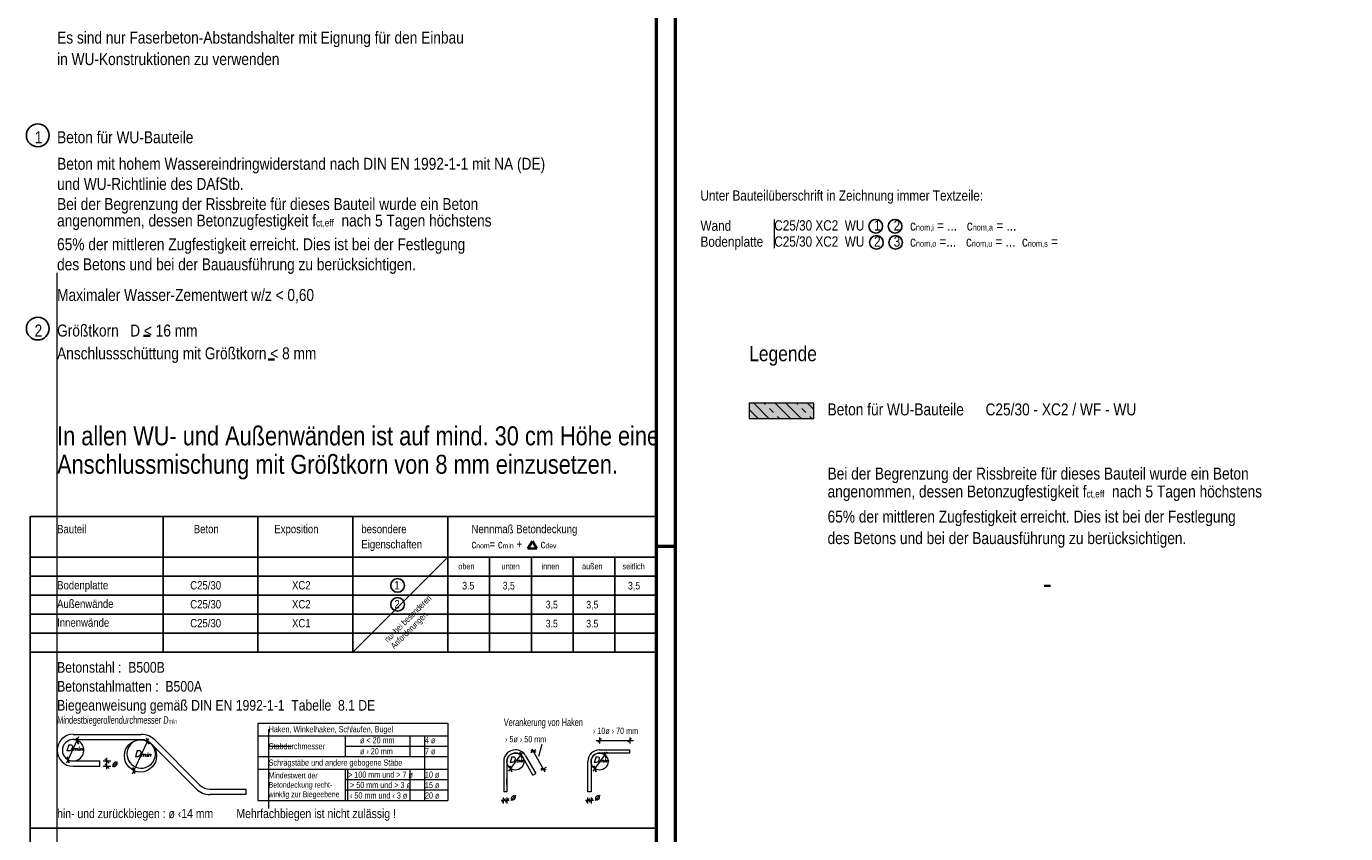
# Model space of a CAD drawing. Header units: millimetres. Extents: x -2.7 to 34.1, y -3.5 to 21.
# Tile 58 of 62: x 25.4 to 34.1, y 5.5 to 10.9. Entities that reach past the tile are written whole.
import ezdxf
from ezdxf.enums import TextEntityAlignment as Align

# ---------------------------------------------------------------- set-up
doc = ezdxf.new("R2010")
doc.units = ezdxf.units.MM
doc.styles.add('Arial Narrow', font='ARIALN.TTF')
doc.styles.add('Italic', font='Italic', dxfattribs={"width": 1.15})
doc.styles.add('msoutlook', font='msoutlook', dxfattribs={"width": 0.7, "oblique": 1.570796})

msp = doc.modelspace()

# ---------------------------------------------------------------- hatches: boundary and pattern name
at = {"lineweight": 13}
h = msp.add_hatch(dxfattribs=at)
h.set_pattern_fill('wuB', color=6, scale=0.01, angle=135, style=0, pattern_type=2)
h.set_pattern_definition([(135, (0, 0), (-0.106066, -0.106066), []), (135, (-0.03536, -0.03536), (-0.106066, -0.106066), []), (135, (-0.07071, -0.07071), (-0.106066, -0.106066), [0.0375, -0.0375])])
h.paths.add_polyline_path([(30.634475, 8.369098), (30.634475, 8.269098), (30.209475, 8.269098), (30.209475, 8.369098)])
at = {"lineweight": 13, "true_color": 0x98c596}
msp.add_hatch(color=253, dxfattribs=at).paths.add_polyline_path([(30.634475, 8.369098), (30.634475, 8.269098), (30.209475, 8.269098), (30.209475, 8.369098)])

# ---------------------------------------------------------------- linework, layer by layer
at = {"color": 4, "linetype": 'Continuous', "lineweight": 50}
for p, q in [((29.725, 0), (29.725, 21.025)), ((29.6, 0.125), (29.6, 20.9)), ((29.725, 7.425), (29.6, 7.425))]:
    msp.add_line(p, q, dxfattribs=at)
at = {"color": 3, "linetype": 'Continuous', "lineweight": 25}
for p, q in [((29.6, 7.62394), (29.6, 9.724149)), ((25.475, 6.729534), (25.475, 7.62394)), ((25.475, 7.62394), (29.6, 7.62394)), ((26.35, 7.62394), (26.35, 6.729534)), ((26.975, 7.62394), (26.975, 6.729534)), ((27.6, 7.62394), (27.6, 6.729534)), ((28.225, 7.62394), (28.225, 6.729534)), ((29.6, 7.62394), (29.6, 6.729534)), ((25.475, 7.354534), (29.6, 7.354534)), ((28.5, 7.354534), (28.5, 6.729534)), ((28.775, 7.354534), (28.775, 6.729534)), ((29.05, 7.354534), (29.05, 6.729534)), ((29.325, 7.354534), (29.325, 6.729534)), ((29.6, 7.354534), (29.6, 6.729534)), ((25.475, 7.229534), (29.6, 7.229534)), ((25.475, 7.104534), (29.6, 7.104534)), ((25.475, 6.979534), (29.6, 6.979534)), ((25.475, 6.854534), (29.6, 6.854534)), ((25.475, 6.729534), (25.475, 4.2325)), ((25.475, 6.729534), (29.6, 6.729534)), ((29.6, 4.2325), (29.6, 6.729534)), ((25.793356, 6.122062), (25.778845, 6.16193)), ((26.255743, 6.121627), (26.241232, 6.161495)), ((29.212474, 6.135493), (29.236473, 6.159493)), ((29.411438, 6.135493), (29.435437, 6.159493)), ((25.717755, 6.039348), (25.732266, 5.99948)), ((25.995728, 5.997101), (25.965729, 6.027101)), ((28.699194, 6.070193), (28.713704, 6.030325)), ((28.771672, 6.079964), (28.804406, 6.070994)), ((29.253587, 6.070193), (29.268098, 6.030325)), ((25.995728, 5.962101), (25.965729, 5.992101)), ((26.150647, 5.968969), (26.165157, 5.929102)), ((28.632697, 5.980251), (28.647209, 5.940384)), ((28.838227, 5.96316), (28.870961, 5.95419)), ((29.187091, 5.980251), (29.201602, 5.940384)), ((28.604778, 5.764094), (28.580777, 5.740095)), ((28.601778, 5.740095), (28.625778, 5.764094)), ((29.159171, 5.764094), (29.135171, 5.740095)), ((29.156171, 5.740095), (29.180171, 5.764094)), ((25.475, 5.569097), (29.6, 5.569097))]:
    msp.add_line(p, q, dxfattribs=at)
at = {"color": 9, "linetype": 'Continuous', "lineweight": 0}
for p, q in [((30.374682, 9.580598), (30.374682, 9.391957)), ((25.652373, 3.675), (25.652373, 9.229009)), ((27.6, 6.729534), (28.225, 7.354534)), ((27.044812, 6.222133), (27.044812, 6.178344)), ((27.044812, 6.178344), (27.044812, 6.040845)), ((28.074112, 5.752094), (28.074112, 6.178344)), ((27.044812, 6.109595), (27.195032, 6.109595)), ((27.044812, 6.040845), (27.044812, 5.698633)), ((27.567713, 5.752094), (27.567713, 5.958344))]:
    msp.add_line(p, q, dxfattribs=at)
at = {"color": 2, "linetype": 'Continuous', "lineweight": 35}
for p, q in [((26.221034, 8.813109), (26.264244, 8.813109)), ((27.042014, 8.657406), (27.083733, 8.657406)), ((28.752844, 7.412624), (28.782004, 7.460037)), ((28.811164, 7.412624), (28.752844, 7.412624)), ((28.782004, 7.460037), (28.811164, 7.412624)), ((32.151592, 7.1655), (32.194483, 7.1655))]:
    msp.add_line(p, q, dxfattribs=at)
at = {"color": 5, "linetype": 'Continuous', "lineweight": 18}
for p, q in [((30.634475, 8.369098), (30.209475, 8.369098)), ((30.209475, 8.369098), (30.209475, 8.269098)), ((30.634475, 8.269098), (30.634475, 8.369098)), ((30.209475, 8.269098), (30.634475, 8.269098)), ((26.975, 6.260844), (26.975, 5.752094)), ((26.975, 6.260844), (28.225, 6.260844)), ((28.225, 6.260844), (28.225, 5.752094)), ((25.715498, 5.999928), (25.796167, 6.172922)), ((25.757686, 6.187101), (26.206124, 6.187101)), ((26.975, 6.178344), (28.225, 6.178344)), ((27.548675, 6.178344), (27.548675, 6.040845)), ((27.975, 6.178344), (27.975, 6.040845)), ((26.206124, 6.152101), (25.757686, 6.152101)), ((26.148998, 5.928206), (26.256991, 6.159797)), ((26.568375, 5.828683), (26.272415, 6.124642)), ((26.593124, 5.853431), (26.297163, 6.149391)), ((27.548675, 6.109595), (28.225, 6.109595)), ((28.805415, 6.085381), (28.770661, 6.065578)), ((28.778749, 6.091782), (28.864954, 5.940494)), ((28.824137, 6.042689), (28.846971, 6.123276)), ((29.202078, 6.147494), (29.447167, 6.147494)), ((29.224473, 6.167494), (29.224473, 6.127494)), ((29.224473, 6.085516), (29.423437, 6.085516)), ((29.423437, 6.167494), (29.423437, 6.127494)), ((29.423437, 6.064515), (29.423437, 6.085516)), ((25.757686, 6.012101), (25.932686, 6.012101)), ((25.932686, 5.977101), (25.932686, 6.012101)), ((25.955728, 6.012101), (26.005729, 6.012101)), ((25.980729, 5.957101), (25.980729, 6.032101)), ((26.975, 6.040845), (28.225, 6.040845)), ((28.59283, 6.008266), (28.59283, 5.809302)), ((28.61383, 6.008266), (28.61383, 5.809302)), ((28.627696, 5.945105), (28.720981, 6.071282)), ((28.785508, 5.91931), (28.718953, 6.036113)), ((28.737199, 6.04651), (28.803755, 5.929706)), ((29.147223, 5.809302), (29.147223, 6.008266)), ((29.168223, 6.008266), (29.168223, 5.809302)), ((29.182089, 5.945105), (29.275375, 6.071282)), ((29.423437, 6.064515), (29.224473, 6.064515)), ((25.757686, 5.977101), (25.932686, 5.977101)), ((25.955728, 5.977101), (26.005729, 5.977101)), ((26.975, 5.958344), (28.225, 5.958344)), ((27.548675, 5.958344), (27.548675, 5.752094)), ((27.975, 5.958344), (27.975, 5.752094)), ((28.785508, 5.91931), (28.803755, 5.929706)), ((28.871971, 5.968577), (28.837217, 5.948773)), ((26.659415, 5.825973), (26.895253, 5.825973)), ((26.895253, 5.825973), (26.895253, 5.790973)), ((27.548675, 5.889594), (28.225, 5.889594)), ((27.548675, 5.820844), (28.225, 5.820844)), ((28.61383, 5.856291), (28.61383, 5.896291)), ((26.895253, 5.790973), (26.659415, 5.790973)), ((26.975, 5.752094), (28.225, 5.752094)), ((28.629777, 5.752094), (28.576777, 5.752094)), ((28.592778, 5.732094), (28.592778, 5.772094)), ((28.61383, 5.809302), (28.59283, 5.809302)), ((28.613778, 5.772094), (28.613778, 5.732094)), ((29.184171, 5.752094), (29.131171, 5.752094)), ((29.147171, 5.732094), (29.147171, 5.772094)), ((29.168223, 5.809302), (29.147223, 5.809302)), ((29.168171, 5.772094), (29.168171, 5.732094))]:
    msp.add_line(p, q, dxfattribs=at)
at = {"color": 3, "linetype": 'Continuous', "lineweight": 25}
for centre, radius in [((25.525, 10.134147), 0.075), ((31.043004, 9.535472), 0.045), ((31.170216, 9.535472), 0.045), ((31.047097, 9.429164), 0.045), ((31.17399, 9.429164), 0.045), ((25.525, 8.861051), 0.075), ((27.893968, 7.168968), 0.045), ((27.893968, 7.043968), 0.045)]:
    msp.add_circle(centre, radius, dxfattribs=at)
at = {"color": 5, "linetype": 'Continuous', "lineweight": 18}
for centre, radius in [((26.201499, 6.045331), 0.10625), ((28.67008, 6.008266), 0.056035), ((29.224473, 6.008266), 0.056034)]:
    msp.add_circle(centre, radius, dxfattribs=at)
for centre, radius, start, end in [((25.757686, 6.082414), 0.105313, 90, 270), ((26.206124, 6.058351), 0.12875, 45, 90), ((25.757686, 6.082414), 0.070312, 90, 180), ((25.757686, 6.082414), 0.070312, 180, 270), ((25.757686, 6.082414), 0.070312, 270, 119.6747369), ((26.206124, 6.058351), 0.09375, 44.9997839, 90), ((28.67008, 6.008266), 0.07725, 90, 180), ((28.67008, 6.008266), 0.07725, 29.6747344, 90), ((29.224473, 6.008266), 0.07725, 90, 180), ((28.67008, 6.008266), 0.05625, 90, 180), ((28.67008, 6.008266), 0.05625, 29.674636, 90), ((29.224473, 6.008266), 0.05625, 90, 180), ((26.659415, 5.919723), 0.12875, 225, 270), ((26.659415, 5.919723), 0.09375, 225.0002161, 270)]:
    msp.add_arc(centre, radius, start, end, dxfattribs=at)
at = {"color": 9, "linetype": 'Continuous', "lineweight": 0}
msp.add_arc((26.206124, 6.058351), 0.09375, 90, 44.9997839, dxfattribs=at)

# ---------------------------------------------------------------- texts
at = {"color": 2, "lineweight": 35, "style": 'Arial Narrow'}
for s, height, p in [('Es sind nur Faserbeton-Abstandshalter mit Eignung für den Einbau', 0.07875, (25.652373, 10.739132)), ('in WU-Konstruktionen zu verwenden', 0.07875, (25.652373, 10.597382)), ('Beton für WU-Bauteile', 0.07875, (25.652145, 10.082517)), ('1', 0.07875, (25.505052, 10.082517)), ('Beton mit hohem Wassereindringwiderstand nach DIN EN 1992-1-1 mit NA (DE)', 0.07875, (25.652373, 9.907518)), ('und WU-Richtlinie des DAfStb.', 0.07875, (25.652373, 9.775017)), ('Bei der Begrenzung der Rissbreite für dieses Bauteil wurde ein Beton', 0.07875, (25.652146, 9.642517)), ('Unter Bauteilüberschrift in Zeichnung immer Textzeile:', 0.0675, (29.888882, 9.704299)), ('Wand', 0.0675, (29.888882, 9.505337)), ('Bodenplatte', 0.0675, (29.888882, 9.400217)), ('65% der mittleren Zugfestigkeit erreicht. Dies ist bei der Festlegung', 0.07875, (25.652146, 9.377518)), ('des Betons und bei der Bauausführung zu berücksichtigen.', 0.07875, (25.652145, 9.245017)), ('Maximaler Wasser-Zementwert w/z < 0,60', 0.07875, (25.652373, 9.043193)), ('2', 0.07875, (25.504263, 8.808731)), ('Größtkorn   D < 16 mm', 0.07875, (25.652145, 8.808731)), ('Anschlussschüttung mit Größtkorn < 8 mm', 0.07875, (25.652145, 8.658731)), ('Legende', 0.1, (30.209475, 8.646362)), ('Beton für WU-Bauteile', 0.07875, (30.725705, 8.289284)), ('C25/30 - XC2 / WF - WU', 0.07875, (31.76579, 8.289283)), ('Bei der Begrenzung der Rissbreite für dieses Bauteil wurde ein Beton', 0.07875, (30.725705, 7.866364)), ('65% der mittleren Zugfestigkeit erreicht. Dies ist bei der Festlegung', 0.07875, (30.725705, 7.582864)), ('Bauteil', 0.055, (25.652373, 7.512624)), ('Beton', 0.055, (26.552068, 7.512624)), ('Exposition', 0.055, (27.082904, 7.512624)), ('besondere', 0.055, (27.655642, 7.512624)), ('Nennmaß Betondeckung', 0.055, (28.380952, 7.512624)), ('Eigenschaften', 0.055, (27.655642, 7.412624)), ('des Betons und bei der Bauausführung zu berücksichtigen.', 0.07875, (30.725705, 7.441114)), ('Bodenplatte', 0.055, (25.652373, 7.142729)), ('C25/30', 0.055, (26.529001, 7.142297)), ('XC2', 0.055, (27.199016, 7.142297)), ('1', 0.055, (27.873272, 7.142296)), ('3.5', 0.05, (28.319827, 7.142296)), ('3,5', 0.05, (28.586565, 7.142296)), ('3,5', 0.05, (29.411565, 7.142296)), ('Außenwände', 0.055, (25.652373, 7.020337)), ('C25/30', 0.055, (26.529001, 7.017297)), ('XC2', 0.055, (27.199016, 7.017297)), ('2', 0.055, (27.873272, 7.017296)), ('3,5', 0.05, (28.869827, 7.017297)), ('3,5', 0.05, (29.136565, 7.017297)), ('Innenwände', 0.055, (25.652373, 6.896374)), ('C25/30', 0.055, (26.529001, 6.892296)), ('XC1', 0.055, (27.199016, 6.892296)), ('3.5', 0.05, (28.869827, 6.892296)), ('3.5', 0.05, (29.136565, 6.892296)), ('Betonstahl :  B500B', 0.07, (25.652373, 6.593776)), ('Betonstahlmatten :  B500A', 0.07, (25.652373, 6.468776)), ('Biegeanweisung gemäß DIN EN 1992-1-1  Tabelle  8.1 DE', 0.07, (25.652373, 6.343776)), ('hin- und zurückbiegen : ø ‹14 mm        Mehrfachbiegen ist nicht zulässig !', 0.06, (25.652373, 5.635731))]:
    msp.add_text(s, height=height, dxfattribs=at).set_placement(p)
at = {"color": 3, "lineweight": 25, "style": 'Arial Narrow'}
for s, p in [('oben', (28.294466, 7.274621)), ('unten', (28.579113, 7.274621)), ('innen', (28.842561, 7.274621)), ('außen', (29.109039, 7.274621)), ('seitlich', (29.375516, 7.274621))]:
    msp.add_text(s, height=0.04, dxfattribs=at).set_placement(p)
at = {"color": 3, "lineweight": 25, "style": 'msoutlook', "oblique": 1.5707963, "width": 0.7}
for s, height, p in [('Verankerung von Haken', 0.05, (28.59283, 6.242052)), ('Haken, Winkelhaken, Schlaufen, Bügel', 0.0405, (27.044812, 6.200844)), ('ø < 20 mm', 0.0405, (27.646221, 6.128669)), ('4 ø', 0.0405, (28.074112, 6.128669)), ('Stabdurchmesser', 0.0405, (27.044812, 6.088758)), ('ø › 20 mm', 0.0405, (27.646221, 6.055781)), ('7 ø', 0.0405, (28.074112, 6.055781)), ('Schrägstäbe und andere gebogene Stäbe', 0.0405, (27.044812, 5.980959)), ('Mindestwert der', 0.03875, (27.044812, 5.897325)), ('> 100 mm und > 7 ø', 0.0405, (27.567713, 5.901953)), ('10 ø', 0.0405, (28.074112, 5.901953)), ('Betondeckung recht-', 0.03875, (27.044812, 5.835325)), (' > 50 mm und > 3 ø', 0.0405, (27.567713, 5.833202)), ('15 ø', 0.0405, (28.074112, 5.833202)), ('winklig zur Biegeebene', 0.03875, (27.044812, 5.773326)), (' ‹ 50 mm und ‹ 3 ø', 0.0405, (27.567713, 5.764452)), ('20 ø', 0.0405, (28.074112, 5.764452))]:
    msp.add_text(s, height=height, dxfattribs=at).set_placement(p)
for s, p in [('› 5ø › 50 mm', (28.601604, 6.155436)), ('› 10ø › 70 mm', (29.180062, 6.210628))]:
    msp.add_text(s, height=0.0405, dxfattribs=at).set_placement(p, align=Align.MIDDLE_LEFT)
at = {"color": 3, "lineweight": 25, "style": 'Italic', "width": 1.15}
for p in [(26.010459, 5.996778), (28.633404, 5.775566), (29.187797, 5.775566)]:
    msp.add_text('ø', height=0.0405, dxfattribs=at).set_placement(p, align=Align.MIDDLE_LEFT)
at = {"color": 2, "lineweight": 35, "attachment_point": 7, "line_spacing_factor": 0.9, "style": 'Arial Narrow'}
for s, insert, char_height in [('C25/30 XC2  WU   1    2   c{\\A1;\\H.6x;\\S^ nom,i;} = ...   c{\\A1;\\H.6x;\\S^ nom,a;} = ...', (30.374682, 9.506286), 0.0675), ('angenommen, dessen Betonzugfestigkeit f{\\A1;\\H.6x;\\S^ ct,eff;}  nach 5 Tagen höchstens', (25.652146, 9.510018), 0.07875), ('C25/30 XC2  WU   2    3   c{\\A1;\\H.6x;\\S^ nom,o;} =...   c{\\A1;\\H.6x;\\S^ nom,u;} = ...  c{\\A1;\\H.6x;\\S^ nom,s;} =', (30.374682, 9.400218), 0.0675), ('angenommen, dessen Betonzugfestigkeit f{\\A1;\\H.6x;\\S^ ct,eff;}  nach 5 Tagen höchstens', (30.725705, 7.724614), 0.07875), ('c{\\A1;\\H.6x;\\S^ nom;}= c{\\A1;\\H.6x;\\S^ min;} +       c{\\A1;\\H.6x;\\S^ dev;}', (28.380952, 7.412624), 0.055)]:
    msp.add_mtext(s, dxfattribs=dict(at, insert=insert, char_height=char_height))
at = {"color": 4, "lineweight": 50, "insert": (25.652373, 8.216933), "char_height": 0.125, "attachment_point": 1, "line_spacing_factor": 0.9, "style": 'Arial Narrow'}
msp.add_mtext('In allen WU- und Außenwänden ist auf mind. 30 cm Höhe eine{\\P}Anschlussmischung mit Größtkorn von 8 mm einzusetzen.', dxfattribs=at)
at = {"color": 9, "lineweight": 0, "insert": (27.881086, 6.739231), "char_height": 0.04, "attachment_point": 7, "rotation": 45, "line_spacing_factor": 0.9, "style": 'Arial Narrow'}
msp.add_mtext('nur bei besonderen{\\P}Anforderungen', dxfattribs=at)
at = {"color": 3, "lineweight": 25, "line_spacing_factor": 0.9}
for s, insert, char_height, attachment_point, style in [('Mindestbiegerollendurchmesser D{\\A1;\\H.6x;\\S^ min;}', (25.652373, 6.242052), 0.05, 7, 'msoutlook'), ('D{\\A1;\\H.6x;\\S^ min;}', (25.764549, 6.11838), 0.0405, 2, 'Italic'), ('D{\\A1;\\H.6x;\\S^ min;}', (26.215118, 6.080533), 0.0405, 2, 'Italic'), ('D{\\A1;\\H.6x;\\S^ min;}', (28.678824, 6.039495), 0.0375, 2, 'Italic'), ('D{\\A1;\\H.6x;\\S^ min;}', (29.233093, 6.039495), 0.0375, 2, 'Italic')]:
    msp.add_mtext(s, dxfattribs=dict(at, insert=insert, char_height=char_height, attachment_point=attachment_point, style=style))

doc.saveas('drawing.dxf')
